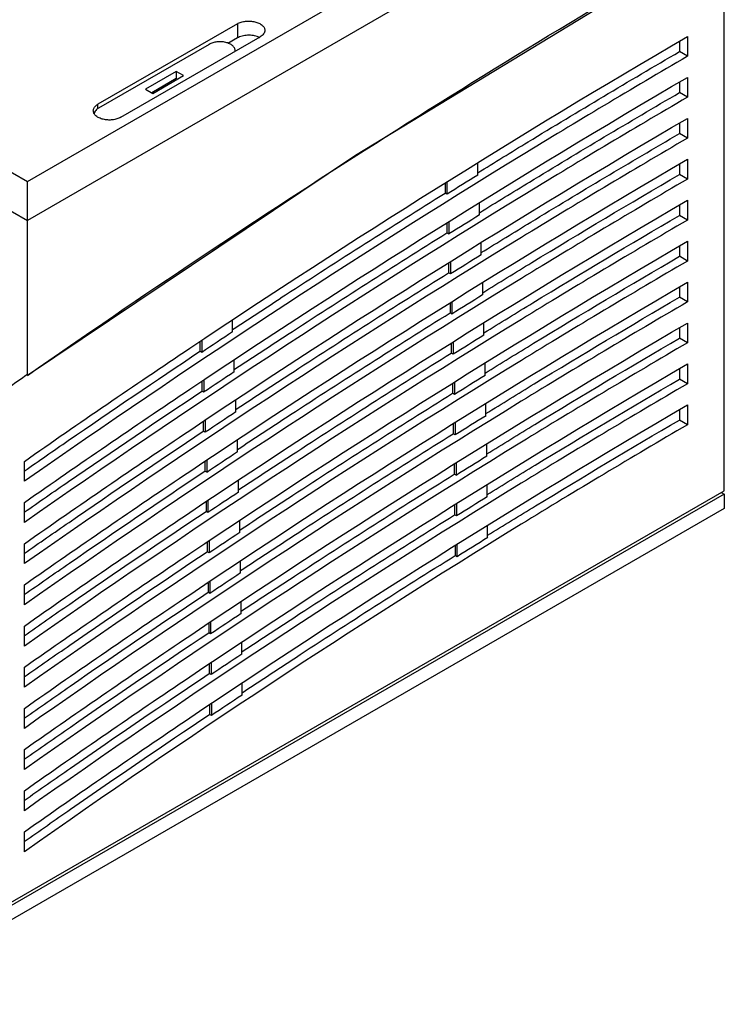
# Model space of a CAD drawing. Header units: millimetres. Extents: x 22 to 173, y 51 to 222.
# Tile 4 of 5: x 92 to 173, y 51 to 165. Entities that reach past the tile are written whole.
import ezdxf

# ---------------------------------------------------------------- set-up
doc = ezdxf.new("R2010")
doc.units = ezdxf.units.MM
doc.header["$LTSCALE"] = 17.725885
doc.layers.get('0').update_dxf_attribs({"linetype": 'CONTINUOUS'})

msp = doc.modelspace()

# ---------------------------------------------------------------- linework, layer by layer
at = {"color": 7, "linetype": 'Continuous'}
for p, q in [((92.7, 146.01), (172.95, 192.35)), ((172.95, 110.37), (172.95, 192.35)), ((172.95, 187.86), (92.7, 141.52)), ((41.79, 175.41), (92.7, 146.01)), ((172.95, 174.88), (130.47, 149)), ((116.88, 164.18), (100.83, 154.91)), ((116.88, 164.18), (116.88, 162.55)), ((103.45, 153.4), (119.5, 162.67)), ((116.88, 162.55), (115.8, 161.92)), ((168.71, 162.72), (168.71, 160.43)), ((113.63, 161.81), (100.9, 154.46)), ((167.79, 162.16), (167.79, 160.97)), ((168.71, 160.43), (167.79, 160.97)), ((109.85, 158.69), (106.31, 156.65)), ((109.85, 157.87), (107.02, 156.24)), ((107.16, 156.16), (110.69, 158.2)), ((109.85, 158.69), (109.85, 157.87)), ((110.69, 158.2), (109.85, 158.69)), ((109.99, 157.79), (109.85, 157.87)), ((168.71, 158), (168.71, 155.71)), ((106.31, 156.65), (107.16, 156.16)), ((167.79, 157.44), (167.79, 156.25)), ((168.71, 155.71), (167.79, 156.25)), ((100.83, 154.38), (100.83, 154.91)), ((168.71, 153.28), (168.71, 150.99)), ((167.79, 152.72), (167.79, 151.53)), ((168.71, 150.99), (167.79, 151.53)), ((130.47, 149), (92.72, 123.63)), ((144.56, 146.74), (144.56, 148.16)), ((167.79, 148), (167.79, 146.81)), ((168.71, 148.56), (168.71, 146.28)), ((168.71, 146.28), (167.79, 146.81)), ((92.7, 123.66), (92.7, 146.01)), ((140.81, 145.8), (140.81, 144.67)), ((141.02, 145.94), (141.02, 144.54)), ((141.02, 144.54), (140.81, 144.67)), ((88.46, 143.97), (92.7, 141.52)), ((144.77, 142.15), (144.77, 143.56)), ((167.79, 143.29), (167.79, 142.09)), ((168.71, 143.84), (168.71, 141.56)), ((168.71, 141.56), (167.79, 142.09)), ((141.02, 141.21), (141.02, 140.08)), ((141.23, 141.35), (141.23, 139.95)), ((141.23, 139.95), (141.02, 140.08)), ((144.96, 137.54), (144.96, 138.95)), ((167.79, 138.57), (167.79, 137.38)), ((168.71, 139.13), (168.71, 136.84)), ((168.71, 136.84), (167.79, 137.38)), ((141.2, 136.61), (141.2, 135.47)), ((141.42, 136.75), (141.42, 135.35)), ((141.42, 135.35), (141.2, 135.47)), ((145.13, 132.93), (145.13, 134.33)), ((168.71, 134.41), (168.71, 132.12)), ((167.79, 133.85), (167.79, 132.66)), ((141.37, 132), (141.37, 130.86)), ((141.59, 132.14), (141.59, 130.73)), ((168.71, 132.12), (167.79, 132.66)), ((141.59, 130.73), (141.37, 130.86)), ((116.32, 128.66), (116.32, 130.05)), ((145.28, 128.3), (145.28, 129.7)), ((168.71, 129.69), (168.71, 127.41)), ((167.79, 129.13), (167.79, 127.94)), ((112.57, 127.49), (112.57, 126.43)), ((112.79, 127.64), (112.79, 126.31)), ((141.52, 127.37), (141.52, 126.23)), ((141.74, 127.51), (141.74, 126.1)), ((168.71, 127.41), (167.79, 127.94)), ((112.79, 126.31), (112.57, 126.43)), ((141.74, 126.1), (141.52, 126.23)), ((116.53, 124.06), (116.53, 125.46)), ((145.4, 123.66), (145.4, 125.06)), ((168.71, 124.98), (168.71, 122.69)), ((167.79, 124.42), (167.79, 123.22)), ((112.78, 122.9), (112.78, 121.84)), ((113, 123.05), (113, 121.71)), ((141.65, 122.73), (141.65, 121.59)), ((141.87, 122.87), (141.87, 121.46)), ((168.71, 122.69), (167.79, 123.22)), ((113, 121.71), (112.78, 121.84)), ((141.87, 121.46), (141.65, 121.59)), ((116.72, 119.46), (116.72, 120.85)), ((145.51, 119), (145.51, 120.4)), ((167.79, 119.7), (167.79, 118.51)), ((168.71, 120.26), (168.71, 117.97)), ((112.96, 118.3), (112.96, 117.23)), ((113.18, 118.45), (113.18, 117.11)), ((141.75, 118.08), (141.75, 116.93)), ((141.97, 118.22), (141.97, 116.8)), ((168.71, 117.97), (167.79, 118.51)), ((113.18, 117.11), (112.96, 117.23)), ((141.97, 116.8), (141.75, 116.93)), ((116.88, 114.84), (116.88, 116.24)), ((145.59, 114.34), (145.59, 115.73)), ((92.35, 111.45), (92.35, 113.75)), ((113.13, 113.68), (113.13, 112.61)), ((113.35, 113.83), (113.35, 112.49)), ((142.06, 113.55), (142.06, 112.14)), ((113.35, 112.49), (113.13, 112.61)), ((141.84, 113.41), (141.84, 112.26)), ((117.03, 110.2), (117.03, 111.6)), ((142.06, 112.14), (141.84, 112.26)), ((88.1, 61.38), (172.95, 110.37)), ((145.66, 109.66), (145.66, 111.05)), ((172.6, 110.17), (172.95, 109.96)), ((172.95, 109.96), (73.96, 52.81)), ((92.35, 106.71), (92.35, 109.01)), ((113.27, 109.04), (113.27, 107.98)), ((113.49, 109.19), (113.49, 107.85)), ((172.95, 109.96), (172.95, 108.33)), ((172.95, 108.33), (73.96, 51.18)), ((113.49, 107.85), (113.27, 107.98)), ((141.9, 108.73), (141.9, 107.58)), ((142.12, 108.87), (142.12, 107.46)), ((117.15, 105.55), (117.15, 106.96)), ((142.12, 107.46), (141.9, 107.58)), ((145.7, 104.96), (145.7, 106.36)), ((113.62, 104.55), (113.62, 103.2)), ((92.35, 101.96), (92.35, 104.26)), ((113.4, 104.4), (113.4, 103.33)), ((113.62, 103.2), (113.4, 103.33)), ((141.95, 104.04), (141.95, 102.89)), ((142.17, 104.18), (142.17, 102.76)), ((117.25, 100.89), (117.25, 102.3)), ((142.17, 102.76), (141.95, 102.89)), ((113.72, 99.88), (113.72, 98.54)), ((92.35, 97.22), (92.35, 99.52)), ((113.5, 99.73), (113.5, 98.66)), ((113.72, 98.54), (113.5, 98.66)), ((117.33, 96.22), (117.33, 97.62)), ((92.35, 92.47), (92.35, 94.77)), ((113.58, 95.06), (113.58, 93.99)), ((113.8, 95.2), (113.8, 93.86)), ((113.8, 93.86), (113.58, 93.99)), ((117.39, 91.52), (117.39, 92.93)), ((92.35, 87.73), (92.35, 90.03)), ((113.64, 90.36), (113.64, 89.29)), ((113.86, 90.51), (113.86, 89.17)), ((113.86, 89.17), (113.64, 89.29)), ((117.43, 86.82), (117.43, 88.23)), ((92.35, 82.98), (92.35, 85.28)), ((113.68, 85.66), (113.68, 84.59)), ((113.9, 85.81), (113.9, 84.46)), ((113.9, 84.46), (113.68, 84.59)), ((92.35, 78.24), (92.35, 80.54)), ((92.35, 73.49), (92.35, 75.79)), ((92.35, 68.75), (92.35, 71.05))]:
    msp.add_line(p, q, dxfattribs=at)
for centre, radius, start, end in [((118.49, 160.78), 2.03, 63.9049, 66.4474), ((118.55, 160.9), 1.9, 61.769, 63.901), ((116.02, 161.1), 0.592, 350.2584, 359.9706), ((101.04, 153.73), 0.653, 156.6018, 164.9057), ((714.73, -774.32), 1083.26, 121.75908, 121.97927), ((711.79, -773.96), 1077.39, 121.75516, 121.97654), ((708.87, -773.63), 1071.56, 121.75251, 121.97509), ((705.97, -773.34), 1065.77, 121.75114, 121.97493), ((745.99, -822.9), 1141.03, 123.49356, 123.70671), ((703.09, -773.09), 1060.02, 121.75108, 121.97608), ((781.61, -864.46), 1204.64, 124.88101, 125.14856), ((743.05, -822.54), 1135.16, 123.49895, 123.71321), ((700.24, -772.87), 1054.32, 121.75234, 121.97857), ((740.13, -822.22), 1129.33, 123.50571, 123.72109), ((697.41, -772.68), 1048.66, 121.75495, 121.98241), ((737.24, -821.93), 1123.55, 123.51385, 123.73037), ((694.6, -772.53), 1043.04, 121.75894, 121.98763), ((734.37, -821.67), 1117.81, 123.5234, 123.74106), ((691.81, -772.42), 1037.47, 121.76431, 121.99425), ((731.53, -821.46), 1112.12, 123.53439, 123.75319), ((689.05, -772.34), 1031.93, 121.77111, 122.0023), ((728.71, -821.28), 1106.47, 123.54683, 123.76678), ((725.92, -821.14), 1100.87, 123.56076, 123.78186), ((723.15, -821.03), 1095.31, 123.57619, 123.79846), ((720.41, -820.97), 1089.8, 123.59315, 123.81659)]:
    msp.add_arc(centre, radius, start, end, dxfattribs=at)
for points, knots in [([(92.7, 123.66), (105.87, 132.85), (132.26, 150.47), (159.38, 166.96), (172.95, 174.79)], [0, 0, 0, 0, 0.506109, 1, 1, 1, 1]), ([(116.88, 164.18), (117.02, 164.26), (117.33, 164.39), (117.83, 164.49), (118.37, 164.5), (118.89, 164.43), (119.35, 164.27), (119.72, 164.05), (119.94, 163.8), (120.03, 163.59), (120.04, 163.48), (120.04, 163.42)], [0, 0, 0, 0, 0.128744, 0.270397, 0.417614, 0.562019, 0.69575, 0.813065, 0.912472, 0.957121, 1, 1, 1, 1]), ([(120.04, 163.42), (120.04, 163.35), (120.01, 163.21), (119.9, 163), (119.73, 162.82), (119.58, 162.72), (119.5, 162.67)], [0, 0, 0, 0, 0.217765, 0.450895, 0.710368, 1, 1, 1, 1]), ([(92.35, 113.75), (98.65, 118.16), (123.61, 135.24), (149.24, 151.35), (168.71, 162.72)], [0, 0, 0, 0, 0.254389, 1, 1, 1, 1]), ([(119.3, 162.64), (119.12, 162.73), (118.71, 162.84), (118.06, 162.88), (117.44, 162.79), (117.05, 162.64), (116.88, 162.55)], [0, 0, 0, 0, 0.245262, 0.508016, 0.766448, 1, 1, 1, 1]), ([(116.62, 161.1), (116.62, 161.15), (116.6, 161.25), (116.52, 161.45), (116.32, 161.69), (115.97, 161.9), (115.53, 162.05), (115.04, 162.12), (114.53, 162.1), (114.05, 162.01), (113.76, 161.89), (113.63, 161.81)], [0, 0, 0, 0, 0.042875, 0.087522, 0.186921, 0.304232, 0.437953, 0.582355, 0.729567, 0.871258, 1, 1, 1, 1]), ([(168.71, 160.43), (162.3, 156.69), (136.34, 141.16), (111.04, 124.53), (92.35, 111.45)], [0, 0, 0, 0, 0.2456, 1, 1, 1, 1]), ([(144.56, 147), (146.49, 148.2), (154.19, 152.92), (161.95, 157.56), (167.79, 160.97)], [0, 0, 0, 0, 0.25139, 1, 1, 1, 1]), ([(92.35, 109.01), (98.65, 113.42), (123.6, 130.52), (149.24, 146.63), (168.71, 158)], [0, 0, 0, 0, 0.254411, 1, 1, 1, 1]), ([(168.71, 155.71), (162.3, 151.97), (136.34, 136.43), (111.04, 119.79), (92.35, 106.71)], [0, 0, 0, 0, 0.245577, 1, 1, 1, 1]), ([(144.77, 142.41), (146.68, 143.59), (154.31, 148.28), (162, 152.87), (167.79, 156.25)], [0, 0, 0, 0, 0.251384, 1, 1, 1, 1]), ([(100.29, 154.16), (100.29, 154.21), (100.3, 154.33), (100.4, 154.56), (100.54, 154.7), (100.64, 154.79)], [0, 0, 0, 0, 0.227124, 0.464782, 1, 1, 1, 1]), ([(100.9, 154.46), (100.85, 154.43), (100.66, 154.31), (100.5, 154.14), (100.44, 153.99)], [0, 0, 0, 0, 0.280476, 1, 1, 1, 1]), ([(100.64, 154.79), (100.66, 154.8), (100.72, 154.84), (100.78, 154.88), (100.83, 154.91)], [0, 0, 0, 0, 0.242567, 1, 1, 1, 1]), ([(92.35, 104.26), (98.65, 108.68), (123.6, 125.79), (149.23, 141.91), (168.71, 153.28)], [0, 0, 0, 0, 0.254433, 1, 1, 1, 1]), ([(103.45, 153.4), (103.31, 153.32), (103, 153.2), (102.49, 153.09), (101.96, 153.08), (101.44, 153.15), (100.98, 153.31), (100.6, 153.53), (100.39, 153.78), (100.3, 154), (100.29, 154.11), (100.29, 154.16)], [0, 0, 0, 0, 0.128744, 0.270397, 0.417614, 0.562019, 0.69575, 0.813065, 0.912472, 0.957121, 1, 1, 1, 1]), ([(168.71, 150.99), (162.3, 147.25), (136.33, 131.71), (111.04, 115.06), (92.35, 101.96)], [0, 0, 0, 0, 0.245555, 1, 1, 1, 1]), ([(144.96, 137.81), (146.86, 138.98), (154.42, 143.63), (162.05, 148.18), (167.79, 151.53)], [0, 0, 0, 0, 0.25138, 1, 1, 1, 1]), ([(92.35, 99.52), (98.65, 103.94), (123.6, 121.06), (149.23, 137.19), (168.71, 148.56)], [0, 0, 0, 0, 0.254456, 1, 1, 1, 1]), ([(145.13, 133.19), (147.01, 134.35), (154.52, 138.97), (162.09, 143.48), (167.79, 146.81)], [0, 0, 0, 0, 0.251378, 1, 1, 1, 1]), ([(168.71, 146.28), (162.3, 142.53), (136.33, 126.99), (111.04, 110.33), (92.35, 97.22)], [0, 0, 0, 0, 0.245533, 1, 1, 1, 1]), ([(116.32, 128.93), (118.36, 130.27), (126.47, 135.6), (134.64, 140.82), (140.81, 144.67)], [0, 0, 0, 0, 0.251409, 1, 1, 1, 1]), ([(92.35, 94.77), (98.65, 99.2), (123.59, 116.33), (149.23, 132.47), (168.71, 143.84)], [0, 0, 0, 0, 0.254478, 1, 1, 1, 1]), ([(145.28, 128.56), (147.15, 129.72), (154.61, 134.3), (162.13, 138.79), (167.79, 142.09)], [0, 0, 0, 0, 0.251376, 1, 1, 1, 1]), ([(168.71, 141.56), (162.3, 137.81), (136.33, 122.26), (111.03, 105.59), (92.35, 92.47)], [0, 0, 0, 0, 0.24551, 1, 1, 1, 1]), ([(116.53, 124.34), (118.57, 125.68), (126.68, 131.01), (134.85, 136.23), (141.02, 140.08)], [0, 0, 0, 0, 0.251416, 1, 1, 1, 1]), ([(92.35, 90.03), (98.65, 94.45), (123.59, 111.6), (149.23, 127.75), (168.71, 139.13)], [0, 0, 0, 0, 0.254501, 1, 1, 1, 1]), ([(145.4, 123.92), (147.26, 125.07), (154.68, 129.63), (162.16, 134.09), (167.79, 137.38)], [0, 0, 0, 0, 0.251376, 1, 1, 1, 1]), ([(168.71, 136.84), (162.3, 133.09), (136.32, 117.54), (111.03, 100.86), (92.35, 87.73)], [0, 0, 0, 0, 0.245487, 1, 1, 1, 1]), ([(116.72, 119.73), (118.75, 121.08), (126.86, 126.4), (135.04, 131.63), (141.2, 135.47)], [0, 0, 0, 0, 0.251424, 1, 1, 1, 1]), ([(92.35, 85.28), (98.65, 89.71), (123.59, 106.88), (149.22, 123.03), (168.71, 134.41)], [0, 0, 0, 0, 0.254524, 1, 1, 1, 1]), ([(168.71, 132.12), (162.29, 128.38), (136.32, 112.82), (111.03, 96.13), (92.35, 82.98)], [0, 0, 0, 0, 0.245463, 1, 1, 1, 1]), ([(145.51, 119.26), (147.36, 120.41), (154.74, 124.95), (162.18, 129.39), (167.79, 132.66)], [0, 0, 0, 0, 0.251377, 1, 1, 1, 1]), ([(116.88, 115.11), (118.92, 116.46), (127.03, 121.79), (135.21, 127.01), (141.37, 130.86)], [0, 0, 0, 0, 0.251431, 1, 1, 1, 1]), ([(92.35, 80.54), (98.65, 84.97), (123.58, 102.15), (149.22, 118.31), (168.71, 129.69)], [0, 0, 0, 0, 0.254547, 1, 1, 1, 1]), ([(168.71, 127.41), (162.29, 123.66), (136.32, 108.1), (111.03, 91.39), (92.35, 78.24)], [0, 0, 0, 0, 0.24544, 1, 1, 1, 1]), ([(145.59, 114.6), (147.44, 115.74), (154.79, 120.26), (162.21, 124.68), (167.79, 127.94)], [0, 0, 0, 0, 0.251379, 1, 1, 1, 1]), ([(92.34, 112.63), (94.03, 113.81), (100.73, 118.46), (107.48, 123.04), (112.57, 126.43)], [0, 0, 0, 0, 0.251119, 1, 1, 1, 1]), ([(117.03, 110.47), (119.06, 111.82), (127.18, 117.15), (135.36, 122.38), (141.52, 126.23)], [0, 0, 0, 0, 0.251439, 1, 1, 1, 1]), ([(92.35, 75.79), (98.65, 80.23), (123.58, 97.42), (149.22, 113.59), (168.71, 124.98)], [0, 0, 0, 0, 0.254571, 1, 1, 1, 1]), ([(168.71, 122.69), (162.29, 118.94), (136.31, 103.37), (111.03, 86.66), (92.35, 73.49)], [0, 0, 0, 0, 0.245416, 1, 1, 1, 1]), ([(145.66, 109.92), (147.5, 111.06), (154.83, 115.56), (162.22, 119.98), (167.79, 123.22)], [0, 0, 0, 0, 0.251382, 1, 1, 1, 1]), ([(92.34, 107.89), (94.04, 109.08), (100.82, 113.78), (107.64, 118.41), (112.78, 121.84)], [0, 0, 0, 0, 0.251136, 1, 1, 1, 1]), ([(117.15, 105.83), (119.19, 107.17), (127.3, 112.51), (135.48, 117.74), (141.65, 121.59)], [0, 0, 0, 0, 0.251447, 1, 1, 1, 1]), ([(92.35, 71.05), (98.65, 75.49), (123.58, 92.69), (149.22, 108.87), (168.71, 120.26)], [0, 0, 0, 0, 0.254595, 1, 1, 1, 1]), ([(145.7, 105.23), (147.54, 106.36), (154.86, 110.86), (162.23, 115.27), (167.79, 118.51)], [0, 0, 0, 0, 0.251387, 1, 1, 1, 1]), ([(92.34, 103.15), (94.06, 104.34), (100.89, 109.09), (107.78, 113.77), (112.96, 117.23)], [0, 0, 0, 0, 0.251152, 1, 1, 1, 1]), ([(168.71, 117.97), (162.29, 114.22), (136.31, 98.65), (111.02, 81.92), (92.35, 68.75)], [0, 0, 0, 0, 0.245392, 1, 1, 1, 1]), ([(117.25, 101.16), (119.29, 102.51), (127.4, 107.85), (135.59, 113.08), (141.75, 116.93)], [0, 0, 0, 0, 0.251455, 1, 1, 1, 1]), ([(92.34, 98.4), (94.07, 99.61), (100.96, 104.4), (107.9, 109.12), (113.13, 112.61)], [0, 0, 0, 0, 0.251167, 1, 1, 1, 1]), ([(117.33, 96.49), (119.37, 97.84), (127.49, 103.18), (135.67, 108.41), (141.84, 112.26)], [0, 0, 0, 0, 0.251463, 1, 1, 1, 1]), ([(92.34, 93.66), (94.08, 94.88), (101.02, 99.71), (108.01, 104.46), (113.27, 107.98)], [0, 0, 0, 0, 0.251181, 1, 1, 1, 1]), ([(117.39, 91.8), (119.43, 93.15), (127.55, 98.49), (135.74, 103.73), (141.9, 107.58)], [0, 0, 0, 0, 0.251471, 1, 1, 1, 1]), ([(92.34, 88.91), (94.09, 90.14), (101.07, 95), (108.1, 99.79), (113.4, 103.33)], [0, 0, 0, 0, 0.251194, 1, 1, 1, 1]), ([(117.43, 87.09), (119.47, 88.44), (127.59, 93.79), (135.78, 99.03), (141.95, 102.89)], [0, 0, 0, 0, 0.251479, 1, 1, 1, 1]), ([(92.34, 84.17), (94.1, 85.4), (101.11, 90.29), (108.18, 95.11), (113.5, 98.66)], [0, 0, 0, 0, 0.251205, 1, 1, 1, 1]), ([(92.34, 79.42), (94.11, 80.66), (101.15, 85.58), (108.24, 90.41), (113.58, 93.99)], [0, 0, 0, 0, 0.251216, 1, 1, 1, 1]), ([(92.34, 74.68), (94.11, 75.92), (101.17, 80.86), (108.28, 85.71), (113.64, 89.29)], [0, 0, 0, 0, 0.251225, 1, 1, 1, 1]), ([(92.34, 69.93), (94.12, 71.18), (101.18, 76.13), (108.31, 80.99), (113.68, 84.59)], [0, 0, 0, 0, 0.251234, 1, 1, 1, 1])]:
    msp.add_open_spline(points, degree=3, knots=knots, dxfattribs=at)
msp.add_open_spline([(100.41, 153.9), (100.4, 153.85), (100.39, 153.8), (100.39, 153.75)], degree=3, dxfattribs=at)

doc.saveas('drawing.dxf')
